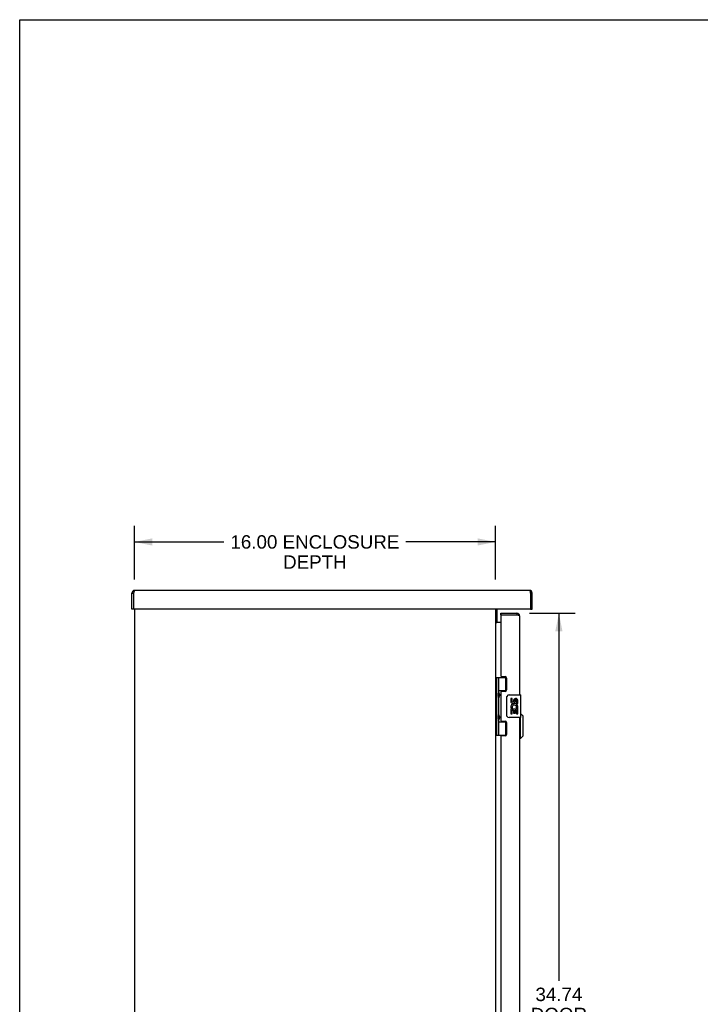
# Model space of a CAD drawing. Header units: inches. Extents: x 0 to 135, y 0 to 87.
# Tile 4 of 7: x 0 to 30, y 44 to 87. Entities that reach past the tile are written whole.
import ezdxf

# ---------------------------------------------------------------- set-up
doc = ezdxf.new("R2010")
doc.units = ezdxf.units.IN
doc.header["$LTSCALE"] = 7.420635
doc.header["$MEASUREMENT"] = 0
doc.layers.get('0').update_dxf_attribs({"linetype": 'CONTINUOUS'})
doc.layers.add('02___PRT_ALL_AXES', color=7, linetype='CONTINUOUS')
doc.layers.add('DIMENSIONS', color=7, linetype='CONTINUOUS')
doc.styles.get("Standard").update_dxf_attribs({"font": 'arial.ttf'})
doc.dimstyles.new('DIMSTYLE_1', dxfattribs={"dimtxt": 0.595238, "dimasz": 0.793651, "dimexe": 0.09, "dimexo": 0.07, "dimgap": 0.0375, "dimtad": 0, "dimtih": 1, "dimtoh": 1, "dimzin": 4, "dimdsep": 46, "dimtxsty": 'Standard', "dimblk": '_FILLED', "dimblk1": '_FILLED', "dimblk2": '_FILLED', "dimcen": 0.09, "dimazin": 1, "dimtfac": 1, "dimtofl": 0, "dimtmove": 0, "dimatfit": 3, "dimldrblk": '_FILLED', "dimfxl": 1, "dimtolj": 1, "dimtzin": 4, "dimarcsym": 0})

# ---------------------------------------------------------------- blocks, each defined once
blk = doc.blocks.new('_FILLED')
at = {"color": 0, "linetype": 'ByBlock'}
blk.add_solid([(0, 0), (-1, 0.2), (-1, -0.2)], dxfattribs=at)
blk = doc.blocks.new('*D19')
at = {"layer": 'DIMENSIONS', "color": 2, "linetype": 'Continuous'}
for p, q in [((22.586, 60.986), (24.605, 60.986)), ((23.891, 60.986), (23.891, 44.687)), ((23.891, 26.248), (23.891, 42.603)), ((22.586, 26.248), (24.605, 26.248))]:
    blk.add_line(p, q, dxfattribs=at)
at = {"layer": 'DIMENSIONS', "color": 2, "linetype": 'Continuous', "xscale": 0.7936507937, "yscale": 0.7936507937, "zscale": 0.7936507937}
for p, rotation in [((23.891, 60.986), 90), ((23.891, 26.248), 270)]:
    blk.add_blockref('_FILLED', p, dxfattribs=dict(at, rotation=rotation))
at = {"layer": 'DIMENSIONS', "color": 2, "linetype": 'Continuous', "insert": (23.891, 44.389), "char_height": 0.5952, "width": 2.49159, "attachment_point": 2, "line_spacing_factor": 0.9}
blk.add_mtext('34.74\\PDOOR', dxfattribs=at)
blk = doc.blocks.new('*D22')
at = {"layer": 'DIMENSIONS', "color": 2, "linetype": 'Continuous'}
for p, q in [((5.079, 62.479), (5.079, 64.864)), ((21.079, 62.479), (21.079, 64.864)), ((5.079, 64.149), (9.043, 64.149)), ((21.079, 64.149), (17.115, 64.149))]:
    blk.add_line(p, q, dxfattribs=at)
at = {"layer": 'DIMENSIONS', "color": 2, "linetype": 'Continuous', "xscale": 0.7936507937, "yscale": 0.7936507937, "zscale": 0.7936507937, "rotation": 180}
blk.add_blockref('_FILLED', (5.079, 64.149), dxfattribs=at)
at = {"layer": 'DIMENSIONS', "color": 2, "linetype": 'Continuous', "xscale": 0.7936507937, "yscale": 0.7936507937, "zscale": 0.7936507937}
blk.add_blockref('_FILLED', (21.079, 64.149), dxfattribs=at)
at = {"layer": 'DIMENSIONS', "color": 2, "linetype": 'Continuous', "insert": (13.079, 64.447), "char_height": 0.59524, "width": 7.47699, "attachment_point": 2, "line_spacing_factor": 0.9}
blk.add_mtext('16.00 ENCLOSURE\\PDEPTH', dxfattribs=at)

msp = doc.modelspace()

# ---------------------------------------------------------------- linework, layer by layer
at = {"color": 7, "linetype": 'Continuous'}
for p, q in [((0, 0), (0, 87.302)), ((0, 87.302), (134.921, 87.302)), ((4.974, 61.881), (5.049, 61.881)), ((22.707, 61.881), (22.632, 61.881)), ((5.049, 61.173), (4.974, 61.173)), ((5.049, 61.193), (5.049, 61.173)), ((22.632, 61.173), (22.632, 61.193)), ((22.632, 61.173), (22.707, 61.173)), ((21.322, 60.911), (21.322, 60.986)), ((21.342, 60.911), (21.322, 60.911)), ((22.03, 60.986), (22.03, 60.911)), ((21.079, 60.58), (21.139, 60.58)), ((21.079, 58.146), (21.563, 58.146)), ((21.118, 58.146), (21.118, 55.587)), ((21.217, 58.146), (21.217, 57.459)), ((21.537, 57.556), (21.537, 58.146)), ((21.217, 57.556), (21.564, 57.556)), ((21.217, 57.259), (21.217, 56.475)), ((21.233, 57.429), (21.233, 57.43)), ((21.233, 57.429), (21.233, 57.289)), ((21.233, 57.288), (21.233, 57.289)), ((21.233, 57.288), (21.233, 57.288)), ((21.506, 57.547), (21.557, 57.547)), ((21.582, 56.467), (21.582, 57.267)), ((21.682, 57.367), (22.192, 57.367)), ((22.207, 56.382), (22.207, 57.352)), ((21.233, 56.445), (21.233, 56.446)), ((21.233, 56.445), (21.233, 56.305)), ((22.192, 56.367), (21.682, 56.367)), ((22.186, 55.434), (22.186, 56.367)), ((22.304, 56.418), (22.207, 56.516)), ((22.304, 55.552), (22.304, 56.418)), ((21.217, 56.275), (21.217, 55.587)), ((21.217, 56.178), (21.564, 56.178)), ((21.233, 56.304), (21.233, 56.305)), ((21.233, 56.304), (21.233, 56.304)), ((21.557, 56.187), (21.506, 56.187)), ((21.537, 55.587), (21.537, 56.178)), ((21.079, 55.587), (21.563, 55.587)), ((22.304, 55.552), (22.186, 55.434)), ((22.186, 55.434), (22.147, 55.434))]:
    msp.add_line(p, q, dxfattribs=at)
at = {"color": 3, "linetype": 'Continuous'}
for p, q in [((22.59, 61.998), (5.091, 61.998)), ((4.974, 61.173), (4.974, 61.881)), ((5.054, 61.903), (5.049, 61.881)), ((5.049, 61.881), (5.049, 61.193)), ((5.057, 61.914), (5.054, 61.903)), ((5.059, 61.922), (5.057, 61.914)), ((5.06, 61.927), (5.059, 61.922)), ((5.061, 61.932), (5.06, 61.927)), ((5.062, 61.937), (5.061, 61.932)), ((5.064, 61.942), (5.062, 61.937)), ((22.615, 61.949), (22.617, 61.944)), ((22.617, 61.944), (22.618, 61.94)), ((22.618, 61.94), (22.619, 61.935)), ((22.619, 61.935), (22.621, 61.93)), ((22.621, 61.93), (22.622, 61.925)), ((22.622, 61.925), (22.623, 61.919)), ((22.623, 61.919), (22.625, 61.911)), ((22.625, 61.911), (22.627, 61.903)), ((22.627, 61.903), (22.629, 61.892)), ((22.629, 61.892), (22.632, 61.881)), ((22.632, 61.881), (22.632, 61.193)), ((22.707, 61.173), (22.707, 61.881)), ((22.612, 61.173), (5.069, 61.173)), ((5.079, 61.173), (5.079, 25.998)), ((21.079, 61.173), (21.079, 25.998)), ((21.139, 61.173), (21.139, 60.58)), ((21.322, 60.986), (22.03, 60.986)), ((21.322, 60.891), (21.322, 58.208)), ((21.342, 60.911), (22.03, 60.911)), ((22.054, 60.905), (22.03, 60.911)), ((22.063, 60.903), (22.054, 60.905)), ((22.072, 60.901), (22.063, 60.903)), ((22.078, 60.9), (22.072, 60.901)), ((22.083, 60.898), (22.078, 60.9)), ((22.088, 60.897), (22.083, 60.898)), ((22.147, 60.869), (22.147, 57.367)), ((21.322, 60.58), (21.139, 60.58)), ((22.147, 56.367), (22.147, 30.867))]:
    msp.add_line(p, q, dxfattribs=at)
for points in [[(5.091, 61.998), (5.09, 61.998), (5.09, 61.998), (5.089, 61.998), (5.088, 61.998), (5.088, 61.997), (5.087, 61.997), (5.087, 61.997), (5.086, 61.996), (5.085, 61.996), (5.085, 61.995), (5.084, 61.994), (5.083, 61.993), (5.083, 61.993), (5.082, 61.992), (5.081, 61.991), (5.081, 61.99), (5.08, 61.989), (5.08, 61.988), (5.079, 61.986), (5.078, 61.985), (5.078, 61.984), (5.077, 61.983), (5.076, 61.981), (5.076, 61.98), (5.075, 61.978), (5.074, 61.977), (5.074, 61.975), (5.073, 61.973), (5.073, 61.971), (5.072, 61.97), (5.071, 61.968), (5.071, 61.966), (5.07, 61.964), (5.069, 61.962), (5.069, 61.96), (5.068, 61.958), (5.067, 61.956), (5.067, 61.954), (5.066, 61.951), (5.066, 61.949), (5.065, 61.947), (5.064, 61.942)], [(22.59, 61.998), (22.591, 61.998), (22.591, 61.998), (22.592, 61.998), (22.593, 61.998), (22.593, 61.997), (22.594, 61.997), (22.594, 61.997), (22.595, 61.996), (22.596, 61.996), (22.596, 61.995), (22.597, 61.994), (22.598, 61.993), (22.598, 61.993), (22.599, 61.992), (22.6, 61.991), (22.6, 61.99), (22.601, 61.989), (22.601, 61.988), (22.602, 61.986), (22.603, 61.985), (22.603, 61.984), (22.604, 61.983), (22.605, 61.981), (22.605, 61.98), (22.606, 61.978), (22.607, 61.977), (22.607, 61.975), (22.608, 61.973), (22.608, 61.971), (22.609, 61.97), (22.61, 61.968), (22.61, 61.966), (22.611, 61.964), (22.612, 61.962), (22.612, 61.96), (22.613, 61.958), (22.614, 61.956), (22.614, 61.954), (22.615, 61.951), (22.615, 61.949)], [(22.147, 60.869), (22.147, 60.869), (22.147, 60.87), (22.147, 60.871), (22.146, 60.872), (22.146, 60.872), (22.146, 60.873), (22.145, 60.874), (22.144, 60.874), (22.144, 60.875), (22.143, 60.876), (22.142, 60.876), (22.141, 60.877), (22.14, 60.878), (22.139, 60.879), (22.138, 60.879), (22.137, 60.88), (22.136, 60.881), (22.134, 60.881), (22.133, 60.882), (22.131, 60.883), (22.13, 60.883), (22.128, 60.884), (22.126, 60.885), (22.125, 60.886), (22.123, 60.886), (22.121, 60.887), (22.119, 60.888), (22.117, 60.888), (22.115, 60.889), (22.113, 60.89), (22.111, 60.89), (22.108, 60.891), (22.106, 60.892), (22.104, 60.893), (22.101, 60.893), (22.099, 60.894), (22.096, 60.895), (22.094, 60.895), (22.088, 60.897)]]:
    msp.add_lwpolyline(points, dxfattribs=at)
at = {"color": 7, "linetype": 'Continuous'}
for points in [[(21.217, 57.503), (21.218, 57.494), (21.22, 57.485), (21.223, 57.474), (21.227, 57.463), (21.231, 57.452), (21.236, 57.44), (21.241, 57.428), (21.246, 57.417), (21.25, 57.405), (21.254, 57.394), (21.257, 57.382), (21.259, 57.371), (21.259, 57.359), (21.259, 57.347), (21.257, 57.336), (21.254, 57.324), (21.25, 57.313), (21.246, 57.301), (21.241, 57.29), (21.236, 57.278), (21.231, 57.266), (21.227, 57.255), (21.223, 57.243), (21.22, 57.233), (21.218, 57.224), (21.217, 57.215)], [(21.582, 57.267), (21.582, 57.273), (21.583, 57.279), (21.584, 57.286), (21.585, 57.292), (21.587, 57.297), (21.589, 57.303)], [(21.217, 56.519), (21.218, 56.51), (21.22, 56.501), (21.223, 56.49), (21.227, 56.479), (21.231, 56.468), (21.236, 56.456), (21.241, 56.444), (21.246, 56.433), (21.25, 56.421), (21.254, 56.41), (21.257, 56.398), (21.259, 56.387), (21.259, 56.375), (21.259, 56.363), (21.257, 56.352), (21.254, 56.34), (21.25, 56.329), (21.246, 56.317), (21.241, 56.306), (21.236, 56.294), (21.231, 56.282), (21.227, 56.271), (21.223, 56.259), (21.22, 56.249), (21.218, 56.24), (21.217, 56.231)], [(21.589, 56.431), (21.587, 56.436), (21.585, 56.442), (21.584, 56.448), (21.583, 56.454), (21.582, 56.461), (21.582, 56.467)]]:
    msp.add_lwpolyline(points, dxfattribs=at)
at = {"color": 3, "linetype": 'Continuous'}
for centre, radius, start, end in [((5.091, 61.881), 0.117, 90, 180), ((22.59, 61.881), 0.117, 0, 90), ((5.069, 61.193), 0.02, 180, 270), ((22.612, 61.193), 0.02, 270, 360), ((21.342, 60.891), 0.02, 90, 180), ((22.03, 60.869), 0.117, 0, 90), ((21.191, 60.617), 0.052, 180, 225.38)]:
    msp.add_arc(centre, radius, start, end, dxfattribs=at)
at = {"color": 7, "linetype": 'Continuous'}
for centre, radius, start, end in [((5.091, 61.881), 0.042, 154.1631, 180), ((22.59, 61.881), 0.042, 0, 25.837), ((22.03, 60.869), 0.042, 64.1591, 90), ((21.143, 57.429), 0.09, 0.672, 34.6434), ((21.143, 57.289), 0.09, 325.3566, 359.328), ((21.682, 57.267), 0.1, 90, 158.7946), ((22.192, 57.352), 0.015, 0, 90), ((21.143, 56.445), 0.09, 0.672, 34.6434), ((21.682, 56.467), 0.1, 201.205, 270), ((22.192, 56.382), 0.015, 270, 360), ((21.143, 56.305), 0.09, 325.3566, 359.328)]:
    msp.add_arc(centre, radius, start, end, dxfattribs=at)
for centre in [(21.306, 57.359), (21.306, 56.375)]:
    msp.add_ellipse(centre, major_axis=(0, 0.188), ratio=0.5625, start_param=1.007189, end_param=2.134404, dxfattribs=at)
at = {"layer": '02___PRT_ALL_AXES', "color": 3, "linetype": 'Continuous'}
for p, q in [((22.147, 60.869), (22.147, 57.367)), ((21.353, 58.177), (21.509, 58.177)), ((21.572, 58.114), (21.572, 57.587)), ((21.322, 57.493), (21.322, 56.24)), ((21.509, 57.524), (21.353, 57.524)), ((22.147, 56.367), (22.147, 30.867)), ((21.353, 56.209), (21.509, 56.209)), ((21.572, 56.146), (21.572, 55.619)), ((21.322, 55.525), (21.322, 31.708)), ((21.509, 55.556), (21.353, 55.556))]:
    msp.add_line(p, q, dxfattribs=at)
at = {"layer": '02___PRT_ALL_AXES', "color": 7, "linetype": 'Continuous'}
for p, q in [((21.506, 57.547), (21.506, 57.524)), ((21.757, 57.213), (21.757, 57.076)), ((21.82, 57.213), (21.757, 57.213)), ((21.82, 57.076), (21.82, 57.213)), ((21.757, 56.752), (21.757, 56.521)), ((21.776, 56.752), (21.757, 56.752)), ((21.81, 56.752), (21.837, 56.771)), ((21.81, 56.752), (22.069, 56.752)), ((21.885, 57.139), (21.885, 57.07)), ((21.946, 57.076), (21.946, 57.118)), ((22.001, 56.787), (22.059, 56.763)), ((22.009, 56.982), (22.009, 57.118)), ((22.009, 56.982), (22.069, 56.982)), ((22.069, 56.982), (22.069, 57.139)), ((22.069, 56.798), (22.069, 56.851)), ((22.069, 56.521), (22.069, 56.752)), ((21.757, 56.521), (21.82, 56.521)), ((21.82, 56.521), (21.82, 56.689)), ((21.82, 56.689), (21.885, 56.689)), ((21.885, 56.689), (21.885, 56.553)), ((21.885, 56.553), (21.946, 56.553)), ((21.946, 56.553), (21.946, 56.689)), ((21.946, 56.689), (22.009, 56.689)), ((22.009, 56.521), (22.009, 56.689)), ((22.009, 56.521), (22.069, 56.521)), ((21.506, 56.209), (21.506, 56.187))]:
    msp.add_line(p, q, dxfattribs=at)
at = {"layer": '02___PRT_ALL_AXES', "color": 3, "linetype": 'Continuous'}
for centre, radius, start, end in [((21.353, 58.208), 0.031, 180, 270), ((21.509, 58.114), 0.063, 0, 90), ((21.353, 57.493), 0.031, 90, 180), ((21.509, 57.587), 0.063, 270, 360), ((21.353, 56.24), 0.031, 180, 270), ((21.509, 56.146), 0.063, 0, 90), ((21.353, 55.525), 0.031, 90, 180), ((21.509, 55.619), 0.063, 270, 360)]:
    msp.add_arc(centre, radius, start, end, dxfattribs=at)
at = {"layer": '02___PRT_ALL_AXES', "color": 7, "linetype": 'Continuous'}
for centre, radius, start, end in [((21.977, 57.118), 0.0943, 71.7267, 167.4338), ((21.977, 57.118), 0.0943, 12.5402, 71.701), ((21.852, 57.076), 0.0943, 180, 360), ((21.911, 56.825), 0.154, 161.4199, 206.1963), ((21.915, 56.825), 0.157, 9.7031, 161.8791), ((21.915, 56.825), 0.157, 205.737, 207.8532), ((21.852, 57.076), 0.0314, 180, 261.2295), ((21.915, 56.825), 0.0943, 336.5966, 215.1122), ((21.851, 57.081), 0.0362, 263.4285, 341.7628), ((21.977, 57.118), 0.0314, 0, 180.0485), ((21.915, 56.825), 0.157, 336.5966, 350.2969)]:
    msp.add_arc(centre, radius, start, end, dxfattribs=at)

# ---------------------------------------------------------------- dimensions: what is measured, and where the dimension line sits
at = {"layer": 'DIMENSIONS', "color": 2, "linetype": 'Continuous'}
dim = msp.add_linear_dim(base=(21.079, 64.149), p1=(5.079, 62.409), p2=(21.079, 62.409), text='<> ENCLOSURE\\PDEPTH', dimstyle='DIMSTYLE_1', dxfattribs=at)
dim.commit()
dim.dimension.update_dxf_attribs({"geometry": '*D22', "text_midpoint": (13.079, 63.703), "dimtype": 160})
dim = msp.add_linear_dim(base=(23.891, 60.986), p1=(22.516, 26.248), p2=(22.516, 60.986), angle=90, text='<>\\PDOOR', dimstyle='DIMSTYLE_1', dxfattribs=at)
dim.commit()
dim.dimension.update_dxf_attribs({"geometry": '*D19', "text_midpoint": (23.891, 43.645), "dimtype": 160})

doc.saveas('drawing.dxf')
